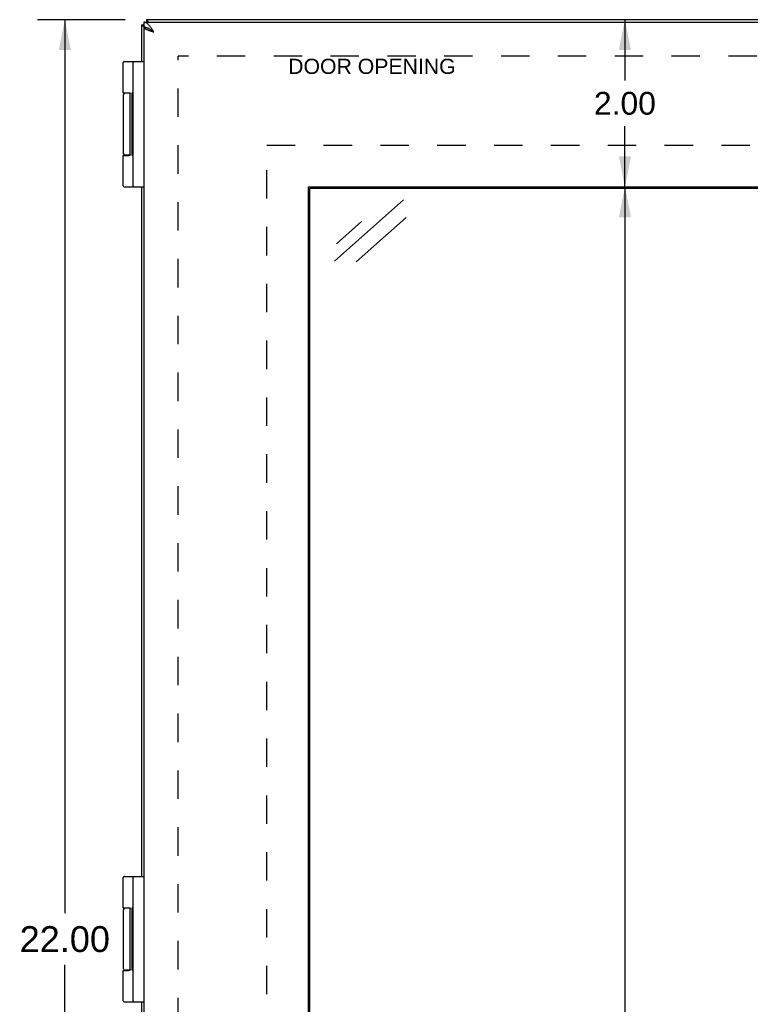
# Model space of a CAD drawing. Header units: inches. Extents: x 0 to 61.8, y 0 to 40.
# Tile 8 of 16: x 6.8 to 15.5, y 19.3 to 31.1. Entities that reach past the tile are written whole.
import ezdxf

# ---------------------------------------------------------------- set-up
doc = ezdxf.new("R2010")
doc.units = ezdxf.units.IN
doc.header["$LTSCALE"] = 3.4
doc.header["$MEASUREMENT"] = 0
doc.linetypes.add('HIDDEN', pattern=[0.2, 0.1, -0.1])
doc.layers.get('0').update_dxf_attribs({"linetype": 'CONTINUOUS'})
for name, color, linetype in [('02___PRT_ALL_AXES', 7, 'CONTINUOUS'), ('DEFAULT_2', 8, 'HIDDEN'), ('DIMENSIONS', 7, 'CONTINUOUS')]:
    doc.layers.add(name, color=color, linetype=linetype)
doc.styles.get("Standard").update_dxf_attribs({"font": 'arial.ttf'})
doc.dimstyles.new('DIMSTYLE_1', dxfattribs={"dimtxt": 0.272727, "dimasz": 0.363636, "dimexe": 0.09, "dimexo": 0.07, "dimgap": 0.0375, "dimtad": 0, "dimtih": 1, "dimtoh": 1, "dimzin": 4, "dimdsep": 46, "dimtxsty": 'Standard', "dimblk": '_FILLED', "dimblk1": '_FILLED', "dimblk2": '_FILLED', "dimcen": 0.09, "dimazin": 1, "dimtfac": 1, "dimtofl": 0, "dimtmove": 0, "dimatfit": 3, "dimldrblk": '_FILLED', "dimfxl": 1, "dimtolj": 1, "dimtzin": 4, "dimarcsym": 0})
doc.dimstyles.new('DIMSTYLE_3', dxfattribs={"dimtxt": 0.309091, "dimasz": 0.363636, "dimexe": 0.09, "dimexo": 0.07, "dimgap": 0.0425, "dimtad": 0, "dimtih": 1, "dimtoh": 1, "dimzin": 4, "dimdsep": 46, "dimtxsty": 'Standard', "dimblk": '_FILLED', "dimblk1": '_FILLED', "dimblk2": '_FILLED', "dimcen": 0.09, "dimazin": 1, "dimtfac": 1, "dimtofl": 0, "dimtmove": 0, "dimatfit": 3, "dimldrblk": '_FILLED', "dimfxl": 1, "dimtolj": 1, "dimtzin": 4, "dimarcsym": 0})

# ---------------------------------------------------------------- blocks, each defined once
blk = doc.blocks.new('_FILLED')
at = {"color": 0, "linetype": 'ByBlock'}
blk.add_solid([(0, 0), (-1, 0.2), (-1, -0.2)], dxfattribs=at)
blk = doc.blocks.new('*D6')
at = {"layer": 'DIMENSIONS', "color": 2, "linetype": 'Continuous'}
for p, q in [((8.021, 31.097), (6.972, 31.097)), ((7.299, 31.097), (7.299, 20.406)), ((7.299, 9.097), (7.299, 19.788)), ((8.021, 9.097), (6.972, 9.097))]:
    blk.add_line(p, q, dxfattribs=at)
at = {"layer": 'DIMENSIONS', "color": 2, "linetype": 'Continuous', "xscale": 0.3636363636, "yscale": 0.3636363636, "zscale": 0.3636363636}
for p, rotation in [((7.299, 31.097), 90), ((7.299, 9.097), 270)]:
    blk.add_blockref('_FILLED', p, dxfattribs=dict(at, rotation=rotation))
at = {"layer": 'DIMENSIONS', "color": 2, "linetype": 'Continuous', "insert": (7.299, 20.252), "char_height": 0.3091, "width": 1.08009, "attachment_point": 2, "line_spacing_factor": 0.9}
blk.add_mtext('22.00', dxfattribs=at)
blk = doc.blocks.new('*D7')
at = {"layer": 'DIMENSIONS', "color": 2, "linetype": 'Continuous'}
for p, q in [((14, 29.097), (14, 18.607)), ((14, 11.097), (14, 17.244))]:
    blk.add_line(p, q, dxfattribs=at)
at = {"layer": 'DIMENSIONS', "color": 2, "linetype": 'Continuous', "xscale": 0.3636363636, "yscale": 0.3636363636, "zscale": 0.3636363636}
for p, rotation in [((14, 29.097), 90), ((14, 11.097), 270)]:
    blk.add_blockref('_FILLED', p, dxfattribs=dict(at, rotation=rotation))
at = {"layer": 'DIMENSIONS', "color": 2, "linetype": 'Continuous', "insert": (14, 18.471), "char_height": 0.2727, "width": 1.64752, "attachment_point": 2, "line_spacing_factor": 0.9}
blk.add_mtext('18.00\\PVIEWING\\PAREA', dxfattribs=at)
blk = doc.blocks.new('*D20')
at = {"layer": 'DIMENSIONS', "color": 2, "linetype": 'Continuous'}
for p, q in [((14, 31.097), (14, 30.37)), ((14, 29.097), (14, 29.824))]:
    blk.add_line(p, q, dxfattribs=at)
at = {"layer": 'DIMENSIONS', "color": 2, "linetype": 'Continuous', "xscale": 0.3636363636, "yscale": 0.3636363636, "zscale": 0.3636363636}
for p, rotation in [((14, 31.097), 90), ((14, 29.097), 270)]:
    blk.add_blockref('_FILLED', p, dxfattribs=dict(at, rotation=rotation))
at = {"layer": 'DIMENSIONS', "color": 2, "linetype": 'Continuous', "insert": (14, 30.233), "char_height": 0.2727, "width": 0.74113, "attachment_point": 2, "line_spacing_factor": 0.9}
blk.add_mtext('2.00', dxfattribs=at)

msp = doc.modelspace()

# ---------------------------------------------------------------- linework, layer by layer
at = {"color": 3, "linetype": 'Continuous'}
for p, q in [((8.2157, 31.0371), (8.2157, 30.5971)), ((8.2451, 31.0671), (26.1851, 31.0671)), ((8.2451, 31.0021), (8.2451, 9.1921)), ((8.2461, 31.0021), (8.2451, 31.0021)), ((8.2703, 31.0039), (8.2721, 31.0021)), ((26.1557, 31.0971), (8.2757, 31.0971)), ((8.2157, 29.0971), (8.2157, 20.8471)), ((10.2151, 11.0971), (10.2151, 29.0971)), ((10.2151, 29.0971), (23.5901, 29.0971)), ((8.2157, 19.3471), (8.2157, 11.0971))]:
    msp.add_line(p, q, dxfattribs=at)
at = {"color": 7, "linetype": 'Continuous'}
for p, q in [((8.2157, 31.0371), (8.2451, 31.0371)), ((8.2451, 31.0671), (8.2451, 31.0071)), ((8.2461, 31.0021), (8.2764, 31.0021)), ((8.2757, 31.0971), (8.2757, 31.0671)), ((8.0083, 30.5971), (8.2451, 30.5971)), ((8.1151, 29.1101), (8.1151, 30.5841)), ((8.0792, 30.2171), (8.0253, 30.2171)), ((8.0808, 29.4821), (8.0808, 30.2121)), ((7.9953, 29.4721), (8.0651, 29.4721)), ((8.0792, 29.4771), (8.0253, 29.4771)), ((8.0083, 29.0971), (8.2451, 29.0971)), ((10.2307, 11.1127), (10.2307, 29.0815)), ((10.2307, 29.0815), (23.5744, 29.0815)), ((8.0083, 20.8471), (8.2451, 20.8471)), ((8.1151, 19.3601), (8.1151, 20.8341)), ((8.0792, 20.4671), (8.0253, 20.4671)), ((8.0808, 19.7321), (8.0808, 20.4621)), ((7.9953, 19.7221), (8.0651, 19.7221)), ((8.0792, 19.7271), (8.0253, 19.7271)), ((8.0083, 19.3471), (8.2451, 19.3471))]:
    msp.add_line(p, q, dxfattribs=at)
at = {"color": 3, "linetype": 'Continuous'}
for points in [[(8.2157, 31.0371), (8.2159, 31.0356), (8.2166, 31.034), (8.2177, 31.0325), (8.2194, 31.031), (8.2214, 31.0294), (8.2239, 31.0279), (8.2269, 31.0264), (8.2303, 31.0249), (8.234, 31.0233), (8.2382, 31.0218), (8.2428, 31.0203), (8.2451, 31.0195)], [(8.3651, 30.9471), (8.3601, 30.9549), (8.3551, 30.9628), (8.3501, 30.9705), (8.3451, 30.9782), (8.3401, 30.9857), (8.3351, 30.993), (8.3301, 31.0002), (8.3251, 31.0071), (8.3201, 31.0138), (8.3151, 31.0202), (8.3101, 31.0262), (8.3051, 31.032), (8.3001, 31.0373), (8.2951, 31.0423), (8.2901, 31.0469), (8.2851, 31.051), (8.2801, 31.0547), (8.2751, 31.058), (8.2701, 31.0607), (8.2651, 31.063), (8.2601, 31.0648), (8.2551, 31.0661), (8.2501, 31.0668), (8.2451, 31.0671)], [(8.3651, 30.9471), (8.3579, 30.9494), (8.3507, 30.9517), (8.3436, 30.954), (8.3366, 30.9563), (8.3297, 30.9586), (8.3228, 30.9608), (8.3162, 30.9631), (8.3097, 30.9654), (8.3034, 30.9677), (8.2974, 30.97), (8.2915, 30.9723), (8.286, 30.9746), (8.2807, 30.9769), (8.2758, 30.9792), (8.2711, 30.9815), (8.2668, 30.9838), (8.2629, 30.9861), (8.2593, 30.9883), (8.2561, 30.9906), (8.2533, 30.9929), (8.2509, 30.9952), (8.2489, 30.9975), (8.2473, 30.9998), (8.2461, 31.0021)], [(8.2757, 31.0971), (8.2772, 31.0969), (8.2787, 31.0962), (8.2802, 31.095), (8.2818, 31.0934), (8.2833, 31.0913), (8.2848, 31.0888), (8.2864, 31.0859), (8.2879, 31.0825), (8.2894, 31.0787), (8.291, 31.0745), (8.2925, 31.07), (8.2934, 31.0671)]]:
    msp.add_lwpolyline(points, dxfattribs=at)
at = {"color": 7, "linetype": 'Continuous'}
for points in [[(8.2801, 31.0009), (8.2751, 31.0025), (8.2701, 31.0039), (8.2651, 31.0051), (8.2601, 31.0059), (8.2551, 31.0066), (8.2501, 31.007), (8.2451, 31.0071)], [(8.3051, 30.9895), (8.3001, 30.9922), (8.2951, 30.9947), (8.2901, 30.997), (8.2851, 30.9991), (8.2801, 31.0009)], [(8.3201, 30.9804), (8.3151, 30.9836), (8.3101, 30.9867), (8.3051, 30.9895)], [(8.3651, 30.9471), (8.3612, 30.9496), (8.3573, 30.9521), (8.3534, 30.9546), (8.3496, 30.9571), (8.3458, 30.9596), (8.3421, 30.9621), (8.3386, 30.9646), (8.3351, 30.9671), (8.3318, 30.9696), (8.3286, 30.9721), (8.3255, 30.9746), (8.3227, 30.9771), (8.32, 30.9796), (8.3175, 30.9821)], [(8.3651, 30.9471), (8.3601, 30.951), (8.3551, 30.9549), (8.3501, 30.9588), (8.3451, 30.9626), (8.3401, 30.9664), (8.3351, 30.9701), (8.3301, 30.9736), (8.3251, 30.9771), (8.3201, 30.9804)], [(7.9953, 30.2221), (8.0651, 30.2221), (8.0657, 30.2221), (8.0663, 30.2221), (8.0669, 30.2221), (8.0675, 30.222), (8.068, 30.222), (8.0685, 30.222), (8.0691, 30.2219), (8.0695, 30.2219), (8.07, 30.2218), (8.0704, 30.2217), (8.0708, 30.2217), (8.0712, 30.2216), (8.0716, 30.2215), (8.072, 30.2214), (8.0724, 30.2214), (8.0727, 30.2213), (8.073, 30.2212), (8.0733, 30.2211), (8.0736, 30.221), (8.0739, 30.2209), (8.0742, 30.2208), (8.0745, 30.2207), (8.0747, 30.2206), (8.075, 30.2205), (8.0752, 30.2204), (8.0754, 30.2203), (8.0756, 30.2202), (8.0759, 30.2201), (8.0761, 30.2199), (8.0763, 30.2198), (8.0764, 30.2197), (8.0766, 30.2196), (8.0768, 30.2195), (8.077, 30.2194), (8.0771, 30.2192), (8.0773, 30.2191), (8.0775, 30.219), (8.0776, 30.2189), (8.0777, 30.2188), (8.0779, 30.2186), (8.078, 30.2185), (8.0781, 30.2184), (8.0783, 30.2183), (8.0784, 30.2181), (8.0785, 30.218), (8.0786, 30.2179), (8.0787, 30.2178), (8.0788, 30.2176), (8.0789, 30.2175), (8.079, 30.2174), (8.0791, 30.2173), (8.0792, 30.2172), (8.0793, 30.217), (8.0794, 30.2169), (8.0794, 30.2168), (8.0795, 30.2167), (8.0796, 30.2166), (8.0796, 30.2164), (8.0797, 30.2163), (8.0798, 30.2162), (8.0798, 30.2161), (8.0799, 30.216), (8.08, 30.2158), (8.08, 30.2157), (8.0801, 30.2156), (8.0801, 30.2155), (8.0802, 30.2154), (8.0802, 30.2153), (8.0802, 30.2152), (8.0803, 30.215), (8.0803, 30.2149), (8.0804, 30.2148), (8.0804, 30.2147), (8.0804, 30.2146), (8.0805, 30.2145), (8.0805, 30.2144), (8.0805, 30.2143), (8.0805, 30.2141), (8.0806, 30.214), (8.0806, 30.2139), (8.0806, 30.2138), (8.0806, 30.2137), (8.0807, 30.2136), (8.0807, 30.2135), (8.0807, 30.2134), (8.0807, 30.2133), (8.0807, 30.2132), (8.0807, 30.2131), (8.0807, 30.213), (8.0808, 30.2128), (8.0808, 30.2127), (8.0808, 30.2126), (8.0808, 30.2125), (8.0808, 30.2124), (8.0808, 30.2123), (8.0808, 30.2122), (8.0808, 30.2121)], [(8.0808, 29.4821), (8.0808, 29.482), (8.0808, 29.4819), (8.0808, 29.4818), (8.0808, 29.4817), (8.0808, 29.4816), (8.0808, 29.4815), (8.0808, 29.4814), (8.0807, 29.4812), (8.0807, 29.4811), (8.0807, 29.481), (8.0807, 29.4809), (8.0807, 29.4808), (8.0807, 29.4807), (8.0807, 29.4806), (8.0806, 29.4805), (8.0806, 29.4804), (8.0806, 29.4803), (8.0806, 29.4802), (8.0805, 29.4801), (8.0805, 29.4799), (8.0805, 29.4798), (8.0805, 29.4797), (8.0804, 29.4796), (8.0804, 29.4795), (8.0804, 29.4794), (8.0803, 29.4793), (8.0803, 29.4792), (8.0802, 29.479), (8.0802, 29.4789), (8.0802, 29.4788), (8.0801, 29.4787), (8.0801, 29.4786), (8.08, 29.4785), (8.08, 29.4784), (8.0799, 29.4782), (8.0798, 29.4781), (8.0798, 29.478), (8.0797, 29.4779), (8.0796, 29.4778), (8.0796, 29.4776), (8.0795, 29.4775), (8.0794, 29.4774), (8.0794, 29.4773), (8.0793, 29.4772), (8.0792, 29.477), (8.0791, 29.4769), (8.079, 29.4768), (8.0789, 29.4767), (8.0788, 29.4766), (8.0787, 29.4764), (8.0786, 29.4763), (8.0785, 29.4762), (8.0784, 29.4761), (8.0783, 29.4759), (8.0781, 29.4758), (8.078, 29.4757), (8.0779, 29.4756), (8.0777, 29.4754), (8.0776, 29.4753), (8.0775, 29.4752), (8.0773, 29.4751), (8.0771, 29.475), (8.077, 29.4748), (8.0768, 29.4747), (8.0766, 29.4746), (8.0764, 29.4745), (8.0763, 29.4744), (8.0761, 29.4743), (8.0759, 29.4741), (8.0756, 29.474), (8.0754, 29.4739), (8.0752, 29.4738), (8.075, 29.4737), (8.0747, 29.4736), (8.0745, 29.4735), (8.0742, 29.4734), (8.0739, 29.4733), (8.0736, 29.4732), (8.0733, 29.4731), (8.073, 29.473), (8.0727, 29.4729), (8.0724, 29.4728), (8.072, 29.4728), (8.0716, 29.4727), (8.0712, 29.4726), (8.0708, 29.4725), (8.0704, 29.4725), (8.07, 29.4724), (8.0695, 29.4723), (8.0691, 29.4723), (8.0685, 29.4722), (8.068, 29.4722), (8.0675, 29.4722), (8.0669, 29.4721), (8.0663, 29.4721), (8.0657, 29.4721), (8.0651, 29.4721)], [(7.9953, 20.4721), (8.0651, 20.4721), (8.0657, 20.4721), (8.0663, 20.4721), (8.0669, 20.4721), (8.0675, 20.472), (8.068, 20.472), (8.0685, 20.472), (8.0691, 20.4719), (8.0695, 20.4719), (8.07, 20.4718), (8.0704, 20.4717), (8.0708, 20.4717), (8.0712, 20.4716), (8.0716, 20.4715), (8.072, 20.4714), (8.0724, 20.4714), (8.0727, 20.4713), (8.073, 20.4712), (8.0733, 20.4711), (8.0736, 20.471), (8.0739, 20.4709), (8.0742, 20.4708), (8.0745, 20.4707), (8.0747, 20.4706), (8.075, 20.4705), (8.0752, 20.4704), (8.0754, 20.4703), (8.0756, 20.4702), (8.0759, 20.4701), (8.0761, 20.4699), (8.0763, 20.4698), (8.0764, 20.4697), (8.0766, 20.4696), (8.0768, 20.4695), (8.077, 20.4694), (8.0771, 20.4692), (8.0773, 20.4691), (8.0775, 20.469), (8.0776, 20.4689), (8.0777, 20.4688), (8.0779, 20.4686), (8.078, 20.4685), (8.0781, 20.4684), (8.0783, 20.4683), (8.0784, 20.4681), (8.0785, 20.468), (8.0786, 20.4679), (8.0787, 20.4678), (8.0788, 20.4676), (8.0789, 20.4675), (8.079, 20.4674), (8.0791, 20.4673), (8.0792, 20.4672), (8.0793, 20.467), (8.0794, 20.4669), (8.0794, 20.4668), (8.0795, 20.4667), (8.0796, 20.4666), (8.0796, 20.4664), (8.0797, 20.4663), (8.0798, 20.4662), (8.0798, 20.4661), (8.0799, 20.466), (8.08, 20.4658), (8.08, 20.4657), (8.0801, 20.4656), (8.0801, 20.4655), (8.0802, 20.4654), (8.0802, 20.4653), (8.0802, 20.4652), (8.0803, 20.465), (8.0803, 20.4649), (8.0804, 20.4648), (8.0804, 20.4647), (8.0804, 20.4646), (8.0805, 20.4645), (8.0805, 20.4644), (8.0805, 20.4643), (8.0805, 20.4641), (8.0806, 20.464), (8.0806, 20.4639), (8.0806, 20.4638), (8.0806, 20.4637), (8.0807, 20.4636), (8.0807, 20.4635), (8.0807, 20.4634), (8.0807, 20.4633), (8.0807, 20.4632), (8.0807, 20.4631), (8.0807, 20.463), (8.0808, 20.4628), (8.0808, 20.4627), (8.0808, 20.4626), (8.0808, 20.4625), (8.0808, 20.4624), (8.0808, 20.4623), (8.0808, 20.4622), (8.0808, 20.4621)], [(8.0808, 19.7321), (8.0808, 19.732), (8.0808, 19.7319), (8.0808, 19.7318), (8.0808, 19.7317), (8.0808, 19.7316), (8.0808, 19.7315), (8.0808, 19.7314), (8.0807, 19.7312), (8.0807, 19.7311), (8.0807, 19.731), (8.0807, 19.7309), (8.0807, 19.7308), (8.0807, 19.7307), (8.0807, 19.7306), (8.0806, 19.7305), (8.0806, 19.7304), (8.0806, 19.7303), (8.0806, 19.7302), (8.0805, 19.7301), (8.0805, 19.7299), (8.0805, 19.7298), (8.0805, 19.7297), (8.0804, 19.7296), (8.0804, 19.7295), (8.0804, 19.7294), (8.0803, 19.7293), (8.0803, 19.7292), (8.0802, 19.729), (8.0802, 19.7289), (8.0802, 19.7288), (8.0801, 19.7287), (8.0801, 19.7286), (8.08, 19.7285), (8.08, 19.7284), (8.0799, 19.7282), (8.0798, 19.7281), (8.0798, 19.728), (8.0797, 19.7279), (8.0796, 19.7278), (8.0796, 19.7276), (8.0795, 19.7275), (8.0794, 19.7274), (8.0794, 19.7273), (8.0793, 19.7272), (8.0792, 19.727), (8.0791, 19.7269), (8.079, 19.7268), (8.0789, 19.7267), (8.0788, 19.7266), (8.0787, 19.7264), (8.0786, 19.7263), (8.0785, 19.7262), (8.0784, 19.7261), (8.0783, 19.7259), (8.0781, 19.7258), (8.078, 19.7257), (8.0779, 19.7256), (8.0777, 19.7254), (8.0776, 19.7253), (8.0775, 19.7252), (8.0773, 19.7251), (8.0771, 19.725), (8.077, 19.7248), (8.0768, 19.7247), (8.0766, 19.7246), (8.0764, 19.7245), (8.0763, 19.7244), (8.0761, 19.7243), (8.0759, 19.7241), (8.0756, 19.724), (8.0754, 19.7239), (8.0752, 19.7238), (8.075, 19.7237), (8.0747, 19.7236), (8.0745, 19.7235), (8.0742, 19.7234), (8.0739, 19.7233), (8.0736, 19.7232), (8.0733, 19.7231), (8.073, 19.723), (8.0727, 19.7229), (8.0724, 19.7228), (8.072, 19.7228), (8.0716, 19.7227), (8.0712, 19.7226), (8.0708, 19.7225), (8.0704, 19.7225), (8.07, 19.7224), (8.0695, 19.7223), (8.0691, 19.7223), (8.0685, 19.7222), (8.068, 19.7222), (8.0675, 19.7222), (8.0669, 19.7221), (8.0663, 19.7221), (8.0657, 19.7221), (8.0651, 19.7221)]]:
    msp.add_lwpolyline(points, dxfattribs=at)
for centre, radius, start, end in [((8.0083, 30.5841), 0.013, 90, 180), ((8.1281, 30.5841), 0.013, 90, 180), ((8.0253, 30.1871), 0.03, 90, 180), ((8.0253, 29.5071), 0.03, 180, 270), ((8.0083, 29.1101), 0.013, 180, 270), ((8.1281, 29.1101), 0.013, 180, 270), ((8.0083, 20.8341), 0.013, 90, 180), ((8.1281, 20.8341), 0.013, 90, 180), ((8.0253, 20.4371), 0.03, 90, 180), ((8.0253, 19.7571), 0.03, 180, 270), ((8.0083, 19.3601), 0.013, 180, 270), ((8.1281, 19.3601), 0.013, 180, 270)]:
    msp.add_arc(centre, radius, start, end, dxfattribs=at)
at = {"layer": '02___PRT_ALL_AXES', "color": 7, "linetype": 'Continuous'}
for p, q in [((7.9953, 30.2221), (7.9953, 30.5841)), ((7.9953, 30.1871), (7.9953, 29.5071)), ((8.0748, 30.2206), (8.0748, 30.2171)), ((8.1051, 29.4739), (8.1051, 30.2231)), ((8.1151, 30.2231), (8.1051, 30.2231)), ((8.1151, 30.2177), (8.1051, 30.2177)), ((8.1151, 30.1197), (8.1051, 30.1197)), ((8.1151, 29.9717), (8.1051, 29.9717)), ((8.1151, 29.7367), (8.1051, 29.7367)), ((8.1151, 29.7222), (8.1051, 29.7222)), ((7.9953, 29.1101), (7.9953, 29.4721)), ((8.0748, 29.4771), (8.0748, 29.4736)), ((8.1151, 29.4739), (8.1051, 29.4739)), ((7.9953, 20.4721), (7.9953, 20.8341)), ((7.9953, 20.4371), (7.9953, 19.7571)), ((8.0748, 20.4706), (8.0748, 20.4671)), ((8.1051, 19.7239), (8.1051, 20.4731)), ((8.1151, 20.4731), (8.1051, 20.4731)), ((8.1151, 20.4677), (8.1051, 20.4677)), ((8.1151, 20.3697), (8.1051, 20.3697)), ((8.1151, 20.2217), (8.1051, 20.2217)), ((8.1151, 19.9867), (8.1051, 19.9867)), ((8.1151, 19.9722), (8.1051, 19.9722)), ((7.9953, 19.3601), (7.9953, 19.7221)), ((8.0748, 19.7271), (8.0748, 19.7236)), ((8.1151, 19.7239), (8.1051, 19.7239))]:
    msp.add_line(p, q, dxfattribs=at)
at = {"layer": 'DEFAULT_2', "color": 8, "linetype": 'HIDDEN'}
for p, q in [((8.6533, 9.5348), (8.6533, 30.6594)), ((25.778, 30.6594), (8.6533, 30.6594)), ((9.7151, 10.5971), (9.7151, 29.5971)), ((9.7151, 29.5971), (24.0901, 29.5971))]:
    msp.add_line(p, q, dxfattribs=at)
at = {"layer": 'DIMENSIONS', "color": 7, "linetype": 'Continuous'}
for p, q in [((10.5254, 28.2076), (11.352, 28.9423)), ((10.5504, 28.4158), (10.8502, 28.6823)), ((11.3832, 28.7322), (10.7851, 28.2006))]:
    msp.add_line(p, q, dxfattribs=at)

# ---------------------------------------------------------------- texts
at = {"layer": 'DIMENSIONS', "color": 2, "linetype": 'Continuous', "insert": (10.9731, 30.6298), "char_height": 0.181818, "width": 2.000676, "attachment_point": 2, "line_spacing_factor": 0.9}
msp.add_mtext('DOOR OPENING', dxfattribs=at)

# ---------------------------------------------------------------- dimensions: what is measured, and where the dimension line sits
at = {"layer": 'DIMENSIONS', "color": 2, "linetype": 'Continuous'}
for base, p1, p2, angle, dimstyle, picture, middle in [((7.2992, 31.0971), (8.0911, 9.0971), (8.0911, 31.0971), 90, 'DIMSTYLE_3', '*D6', (7.295, 20.0954)), ((13.9997, 29.0971), (8.2757, 31.0971), (10.2151, 29.0971), 270, 'DIMSTYLE_1', '*D20', (13.9963, 30.0956))]:
    dim = msp.add_linear_dim(base=base, p1=p1, p2=p2, angle=angle, dimstyle=dimstyle, dxfattribs=at)
    dim.commit()
    dim.dimension.update_dxf_attribs({"geometry": picture, "text_midpoint": middle, "dimtype": 160})
dim = msp.add_linear_dim(base=(13.9997, 11.0971), p1=(10.2151, 29.0971), p2=(10.2151, 11.0971), angle=270, text='<>\\PVIEWING\\PAREA', dimstyle='DIMSTYLE_1', dxfattribs=at)
dim.commit()
dim.dimension.update_dxf_attribs({"geometry": '*D7', "text_midpoint": (13.9997, 17.9255), "dimtype": 160})

doc.saveas('drawing.dxf')
